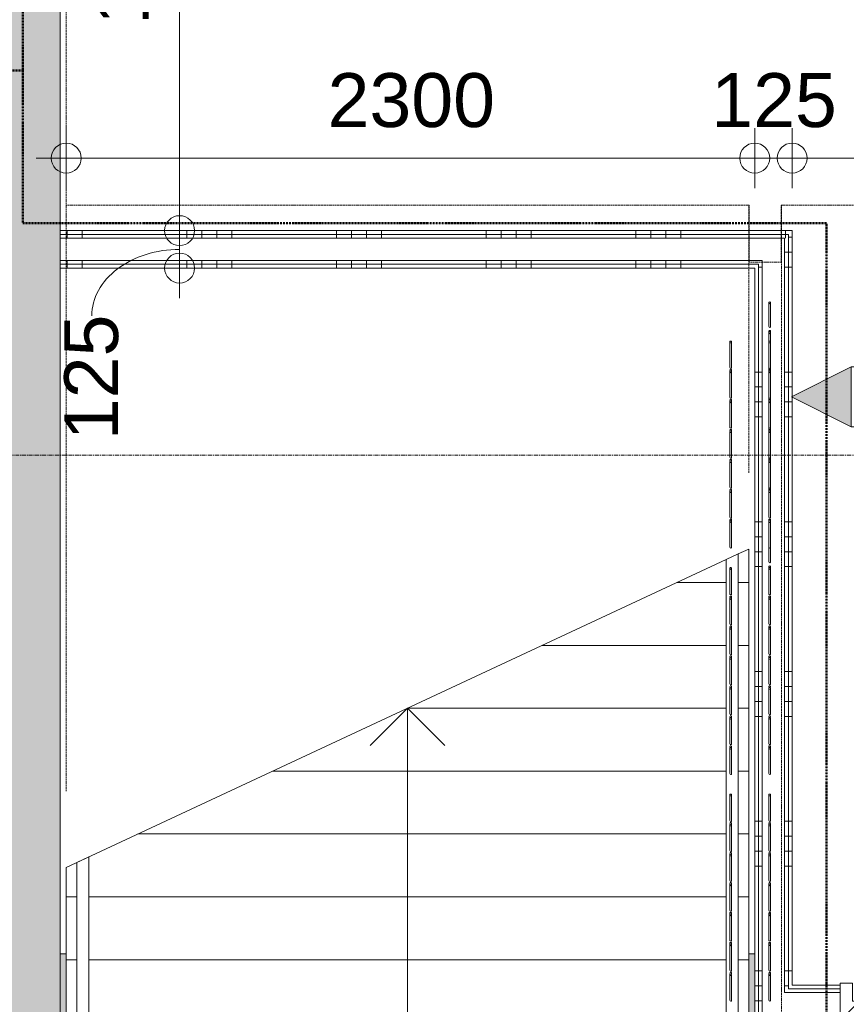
# Model space of a CAD drawing. Header units: millimetres. Extents: x 522 to 75900, y -25803 to 58941.
# Tile 95 of 134: x 35729 to 38491, y 38766 to 42055. Entities that reach past the tile are written whole.
import ezdxf

# ---------------------------------------------------------------- set-up
doc = ezdxf.new("R2010")
doc.units = ezdxf.units.MM
for name, pattern in [('BE_Brand', [10, 5, -2, 1, -2]), ('Dot', [4.7625, 0, -4.7625]), ('Grid Line', [22.225, 12.7, -3.175, 3.175, -3.175]), ('Overhead', [3.96875, 2.38125, -1.5875])]:
    doc.linetypes.add(name, pattern=pattern)
for name, color, linetype, lineweight in [('00_Algemeen', 7, 'Dot', 9), ('00_Algemeen-100', 7, 'Continuous', 9), ('22_Metselwerk', 7, 'Continuous', 9), ('30_Kozijnen-ramen-deuren', 7, 'Continuous', 9), ('32_Trappen en balustraden', 7, 'Continuous', 9), ('42_Dekvloeren en vloersystemen', 7, 'Continuous', 9), ('42_Dekvloeren en vloersystemen_HATCH', 7, 'Continuous', 9), ('Up Arrows', 7, 'Continuous', 9)]:
    doc.layers.add(name, color=color, linetype=linetype, lineweight=lineweight)
doc.styles.add('Arial', font='arial.ttf', dxfattribs={"height": 180})
doc.dimstyles.new('1_8mm_continuous_mm_zwart', dxfattribs={"dimscale": 304.8, "dimtxt": 183.646692, "dimasz": 0.328084, "dimexe": 0.328084, "dimexo": 0.0625, "dimgap": 0.164042, "dimtad": 1, "dimdec": 0, "dimzin": 0, "dimdsep": 46, "dimtxsty": 'Arial', "dimblk1": 'DOTBLANK', "dimblk2": 'DOTBLANK', "dimsah": 1, "dimcen": 0.09, "dimdle": 0.328084, "dimazin": 0, "dimtfac": 1, "dimtdec": 4, "dimtix": 1, "dimtmove": 0, "dimatfit": 3, "dimfxl": 0.328084, "dimfxlon": 1, "dimtvp": 1, "dimtolj": 1, "dimtzin": 0, "dimarcsym": 2})
doc.dimstyles.new('1_8mm_continuous_mm_zwart_2', dxfattribs={"dimscale": 304.8, "dimtxt": 183.646692, "dimasz": 0.328084, "dimexe": 0.328084, "dimexo": 0.0625, "dimgap": 0.164042, "dimtad": 1, "dimdec": 0, "dimzin": 0, "dimdsep": 46, "dimtxsty": 'Arial', "dimblk1": 'DOTBLANK', "dimblk2": 'DOTBLANK', "dimsah": 1, "dimcen": 0.09, "dimdle": 0.328084, "dimazin": 0, "dimtfac": 1, "dimtdec": 4, "dimtix": 1, "dimtmove": 1, "dimatfit": 3, "dimfxl": 0.328084, "dimfxlon": 1, "dimtvp": 1, "dimtolj": 1, "dimtzin": 0, "dimarcsym": 2})
pattern_1 = [(90, (37287.5, 41225), (-500, -2e-12), []), (90, (37337.5, 41225), (-500, -2e-12), []), (90, (37387.5, 41225), (-500, -2e-12), []), (90, (37437.5, 41225), (-500, -2e-12), [])]
pattern_2 = [(180, (38310, 40227.5), (8e-13, -500), []), (180, (38310, 40277.5), (8e-13, -500), []), (180, (38310, 40327.5), (8e-13, -500), []), (180, (38310, 40377.5), (8e-13, -500), [])]

# ---------------------------------------------------------------- blocks, each defined once
blk = doc.blocks.new('FRA_R12_AWT_CON_Betonwerk_R20_rvt-1-100 - Plattegrond - Begane grond')
at = {"layer": '22_Metselwerk', "true_color": 0xc0c0c0}
h = blk.add_hatch(color=9, dxfattribs=at)
h.paths.add_polyline_path([(35615, 33250), (35865, 33250), (35865, 36500), (35615, 36500), (35615, 34770)], flags=0)
h.paths.add_polyline_path([(35706.3, 37535), (35865, 37535), (35865, 43675), (35615, 43675), (35615, 37535)], flags=0)
at = {"layer": '42_Dekvloeren en vloersystemen_HATCH', "lineweight": 5, "true_color": 0xf5f5f5}
h = blk.add_hatch(color=7, dxfattribs=at)
h.paths.add_polyline_path([(40495, 36250), (40495, 36500), (40475, 36500), (40475, 36250)], flags=0)
h.paths.add_polyline_path([(36518.6, 38695), (38185, 38695), (38185, 38935), (38165, 38935), (38165, 38705), (35885, 38705), (35885, 38935), (35865, 38935), (35865, 38695), (36072.2, 38695)], flags=0)
h.paths.add_polyline_path([(40864.7, 38955), (41782.5, 38955), (41782.5, 39503), (41778.5, 39503), (41778.5, 39570), (41857.5, 39570), (41857.5, 39545), (41907.5, 39545), (41907.5, 39547), (41862.5, 39547), (41862.5, 40493), (41907.5, 40493), (41907.5, 40495), (41857.5, 40495), (41857.5, 40470), (41778.5, 40470), (41778.5, 40537), (41782.5, 40537), (41782.5, 41085), (40725, 41085), (40725, 38955), (40825, 38955)], flags=0)
h.paths.add_polyline_path([(34487.8, 41659.3), (34936.3, 41659.3), (34936.3, 41669.4), (34943.8, 41669.4), (34943.8, 41704.3), (34984.7, 41704.3), (34985.8, 41711.6), (35005, 41711.6), (35005, 41704.3), (35123.4, 41705.3), (35131, 41710.4), (35144.7, 41714.9), (35151.8, 41715.8), (35163.9, 41714.1), (35176.4, 41708.2), (35182.7, 41704.3), (35359.8, 41704.3), (35359.8, 41659.3), (35615, 41659.3), (35615, 41760), (31725, 41760), (31725, 41659.3), (31989.4, 41659.3), (31989.4, 41669.4), (31996.9, 41669.4), (31996.9, 41704.2), (32037.8, 41704.2), (32038.9, 41711.5), (32058.1, 41711.5), (32058.1, 41704.2), (32176.5, 41705.2), (32184.1, 41710.3), (32197.8, 41714.8), (32204.9, 41715.7), (32217, 41714), (32229.5, 41708.1), (32235.8, 41704.2), (32412.9, 41704.2), (32412.9, 41659.3), (32943.9, 41659.3), (32943.9, 41669.4), (32951.4, 41669.4), (32951.4, 41704.3), (32992.3, 41704.3), (32993.4, 41711.6), (33012.6, 41711.6), (33012.6, 41704.3), (33131, 41705.3), (33138.6, 41710.4), (33152.3, 41714.9), (33159.4, 41715.8), (33171.5, 41714.1), (33184, 41708.2), (33190.3, 41704.3), (33367.4, 41704.3), (33367.4, 41659.3), (33988.9, 41659.3), (33988.9, 41669.4), (33996.4, 41669.4), (33996.4, 41704.3), (34037.3, 41704.3), (34038.4, 41711.6), (34057.6, 41711.6), (34057.6, 41704.3), (34176.1, 41705.3), (34183.6, 41710.4), (34197.3, 41714.9), (34204.4, 41715.8), (34216.5, 41714.1), (34229, 41708.2), (34235.4, 41704.3), (34412.4, 41704.3), (34412.4, 41659.3)], flags=0)
h.paths.add_polyline_path([(32138.3, 42010), (33025, 42010), (33025, 42021.2), (31725, 42021.2), (31725, 42010)], flags=0)
at = {"layer": '22_Metselwerk', "lineweight": 13}
blk.add_line((35865, 37535), (35865, 43425), dxfattribs=at)
blk = doc.blocks.new('32_HB_b - 01_A_30_1910x2400_125mm-9753409-100 - Plattegrond - Begane grond')
at = {"layer": '00_Algemeen', "linetype": 'Continuous', "true_color": 0xc0c0c0}
h = blk.add_hatch(dxfattribs=at)
h.set_pattern_fill('FP_101', color=9, style=0, pattern_type=2)
h.set_pattern_definition([(45, (-39304.15, -38779), (-70.71068, 70.71068), [])])
h.paths.add_polyline_path([(1075.8, -81), (1075.8, 58), (1033.8, 58), (1033.8, -2), (1008.8, -2), (1008.8, -81)], flags=0)
h.paths.add_polyline_path([(-767.2, -81), (-767.2, -2), (-792.2, -2), (-792.2, 58), (-834.2, 58), (-834.2, -81)], flags=0)
at = {"layer": '00_Algemeen', "linetype": 'Continuous'}
for p, q in [((-280.7, 321.1), (-365.6, 405.9)), ((-365.6, 321.1), (-280.7, 405.9)), ((607.3, 321.1), (522.4, 405.9)), ((522.4, 321.1), (607.3, 405.9)), ((-323.2, 243.5), (-365.6, 285.9)), ((-323.2, 243.5), (-280.7, 285.9)), ((564.8, 243.5), (522.4, 285.9)), ((564.8, 243.5), (607.3, 285.9)), ((-365.6, 201.1), (-323.2, 243.5)), ((-280.7, 201.1), (-323.2, 243.5)), ((-323.2, 243.5), (-323.2, -266.5)), ((522.4, 201.1), (564.8, 243.5)), ((607.3, 201.1), (564.8, 243.5)), ((564.8, 243.5), (564.8, -266.5)), ((-280.7, 115.8), (-323.2, 158.2)), ((607.3, 115.8), (564.8, 158.2)), ((-323.2, 73.4), (-280.7, 115.8)), ((564.8, 73.4), (607.3, 115.8)), ((-365.6, 30.9), (-323.2, 73.4)), ((522.4, 30.9), (564.8, 73.4)), ((-323.2, -11.5), (-365.6, 30.9)), ((564.8, -11.5), (522.4, 30.9)), ((-280.7, -53.9), (-323.2, -11.5)), ((607.3, -53.9), (564.8, -11.5)), ((-323.2, -96.4), (-280.7, -53.9)), ((564.8, -96.4), (607.3, -53.9)), ((-365.6, -138.8), (-323.2, -96.4)), ((522.4, -138.8), (564.8, -96.4)), ((-323.2, -181.2), (-365.6, -138.8)), ((564.8, -181.2), (522.4, -138.8))]:
    blk.add_line(p, q, dxfattribs=at)
at = {"layer": '30_Kozijnen-ramen-deuren'}
for p, q in [((-834.2, 58), (-834.2, -81)), ((-792.2, 58), (-834.2, 58)), ((-792.2, -2), (-792.2, 58)), ((1075.8, 58), (1033.8, 58)), ((1033.8, 58), (1033.8, -2)), ((1075.8, -81), (1075.8, 58)), ((-767.2, -2), (-792.2, -2)), ((-767.2, -81), (-767.2, -2)), ((1033.8, -2), (1008.8, -2)), ((1008.8, -2), (1008.8, -81)), ((-834.2, -81), (-767.2, -81)), ((1008.8, -81), (1075.8, -81))]:
    blk.add_line(p, q, dxfattribs=at)
blk = doc.blocks.new('Handrail Type - Handrail_Internal_-V29-100 - Plattegrond - Begane grond')
at = {"layer": '32_Trappen en balustraden'}
for p, q in [((35960, 39258.4), (35920, 39239.7)), ((35920, 38705), (35920, 39239.7)), ((35960, 38705), (35960, 39258.4)), ((35920, 38705), (35960, 38705))]:
    blk.add_line(p, q, dxfattribs=at)
blk = doc.blocks.new('34_RAI_balustrade_stair_B-2 - 34_RAI_balustrade_stair B-10266427-100 - Plattegrond - Begane grond')
at = {"layer": '30_Kozijnen-ramen-deuren'}
for p, q in [((219.9, 133), (134.7, 133)), ((319.9, 133), (234.7, 133)), ((419.9, 133), (334.7, 133)), ((519.9, 133), (434.7, 133)), ((619.9, 133), (534.7, 133)), ((719.9, 133), (634.7, 133)), ((819.9, 133), (734.7, 133)), ((976.6, 133), (891.4, 133)), ((1076.6, 133), (991.4, 133)), ((1176.6, 133), (1091.4, 133)), ((1276.6, 133), (1191.4, 133)), ((1376.6, 133), (1291.4, 133)), ((1476.6, 133), (1391.4, 133)), ((1576.6, 133), (1491.4, 133)), ((1733.3, 133), (1648, 133)), ((1833.3, 133), (1748, 133)), ((1933.3, 133), (1848, 133)), ((2033.3, 133), (1948, 133)), ((2133.3, 133), (2048, 133)), ((2233.3, 133), (2148, 133)), ((2333.3, 133), (2248, 133)), ((134.7, 127), (219.9, 127)), ((234.7, 127), (319.9, 127)), ((334.7, 127), (419.9, 127)), ((434.7, 127), (519.9, 127)), ((534.7, 127), (619.9, 127)), ((634.7, 127), (719.9, 127)), ((734.7, 127), (819.9, 127)), ((891.4, 127), (976.6, 127)), ((991.4, 127), (1076.6, 127)), ((1091.4, 127), (1176.6, 127)), ((1191.4, 127), (1276.6, 127)), ((1291.4, 127), (1376.6, 127)), ((1391.4, 127), (1476.6, 127)), ((1491.4, 127), (1576.6, 127)), ((1648, 127), (1733.3, 127)), ((1748, 127), (1833.3, 127)), ((1848, 127), (1933.3, 127)), ((1948, 127), (2033.3, 127)), ((2048, 127), (2133.3, 127)), ((2148, 127), (2233.3, 127)), ((2248, 127), (2333.3, 127)), ((220, 3), (134.7, 3)), ((320, 3), (234.7, 3)), ((420, 3), (334.7, 3)), ((520, 3), (434.7, 3)), ((620, 3), (534.7, 3)), ((720, 3), (634.7, 3)), ((820, 3), (734.7, 3)), ((976.6, 3), (891.4, 3)), ((1076.6, 3), (991.4, 3)), ((1176.6, 3), (1091.4, 3)), ((1276.6, 3), (1191.4, 3)), ((1376.6, 3), (1291.4, 3)), ((1476.6, 3), (1391.4, 3)), ((1576.6, 3), (1491.4, 3)), ((1648, 3), (1598.6, 3)), ((1733.3, 3), (1648, 3)), ((1833.3, 3), (1748, 3)), ((1848, 3), (1833.3, 3)), ((1933.3, 3), (1848, 3)), ((1948, 3), (1933.3, 3)), ((2033.3, 3), (1948, 3)), ((2048, 3), (2033.3, 3)), ((2133.3, 3), (2048, 3)), ((2148, 3), (2133.3, 3)), ((2233.3, 3), (2148, 3)), ((2248, 3), (2233.3, 3)), ((2333.3, 3), (2248, 3)), ((2363.9, 3), (2333.3, 3)), ((2463.4, 3), (2385, 3)), ((2463.9, 3), (2385.3, 3)), ((134.7, -3), (220, -3)), ((234.7, -3), (320, -3)), ((334.7, -3), (420, -3)), ((434.7, -3), (520, -3)), ((534.7, -3), (620, -3)), ((634.7, -3), (720, -3)), ((734.7, -3), (820, -3)), ((891.4, -3), (976.6, -3)), ((991.4, -3), (1076.6, -3)), ((1091.4, -3), (1176.6, -3)), ((1191.4, -3), (1276.6, -3)), ((1291.4, -3), (1376.6, -3)), ((1391.4, -3), (1476.6, -3)), ((1491.4, -3), (1576.6, -3)), ((1598.6, -3), (1648, -3)), ((1648, -3), (1733.3, -3)), ((1748, -3), (1833.3, -3)), ((1833.3, -3), (1848, -3)), ((1848, -3), (1933.3, -3)), ((1933.3, -3), (1948, -3)), ((1948, -3), (2033.3, -3)), ((2033.3, -3), (2048, -3)), ((2048, -3), (2133.3, -3)), ((2133.3, -3), (2148, -3)), ((2148, -3), (2233.3, -3)), ((2233.3, -3), (2248, -3)), ((2248, -3), (2333.3, -3)), ((2333.3, -3), (2363.9, -3)), ((2385, -3), (2463.4, -3)), ((2385.3, -3), (2463.9, -3))]:
    blk.add_line(p, q, dxfattribs=at)
for centre, start, end in [((224.9, 130), 360, 180), ((224.9, 130), 45, 135), ((324.9, 130), 360, 180), ((324.9, 130), 360, 135), ((424.9, 130), 360, 180), ((424.9, 130), 360, 135), ((524.9, 130), 360, 180), ((524.9, 130), 360, 135), ((624.9, 130), 360, 180), ((724.9, 130), 360, 180), ((981.6, 130), 360, 180), ((1081.6, 130), 360, 180), ((1181.6, 130), 360, 180), ((1281.6, 130), 360, 180), ((1281.6, 130), 105, 150), ((1281.6, 130), 30, 75), ((1381.6, 130), 360, 180), ((1381.6, 130), 105, 150), ((1381.6, 130), 30, 75), ((1481.6, 130), 360, 180), ((1481.6, 130), 105, 150), ((1481.6, 130), 30, 75), ((1738.3, 130), 360, 180), ((1738.3, 130), 105, 150), ((1738.3, 130), 30, 75), ((1838.3, 130), 360, 180), ((1838.3, 130), 105, 150), ((1838.3, 130), 30, 75), ((1938.3, 130), 360, 180), ((1938.3, 130), 105, 150), ((1938.3, 130), 30, 75), ((2038.3, 130), 360, 180), ((2038.3, 130), 105, 150), ((2038.3, 130), 30, 75), ((2138.3, 130), 360, 180), ((2138.3, 130), 105, 150), ((2138.3, 130), 30, 75), ((2238.3, 130), 360, 180), ((2238.3, 130), 105, 150), ((2238.3, 130), 30, 75), ((224.9, 130), 180, 360), ((224.9, 130), 255, 285), ((224.9, 130), 315, 0), ((224.9, 130), 360, 15), ((324.9, 130), 180, 360), ((324.9, 130), 150, 165), ((324.9, 130), 195, 210), ((324.9, 130), 225, 0), ((424.9, 130), 180, 360), ((424.9, 130), 225, 0), ((524.9, 130), 180, 360), ((524.9, 130), 150, 165), ((524.9, 130), 195, 210), ((524.9, 130), 225, 0), ((624.9, 130), 180, 360), ((624.9, 130), 210, 285), ((624.9, 130), 360, 30), ((624.9, 130), 330, 0), ((724.9, 130), 180, 360), ((724.9, 130), 210, 285), ((724.9, 130), 360, 30), ((724.9, 130), 330, 0), ((981.6, 130), 180, 360), ((981.6, 130), 210, 285), ((981.6, 130), 360, 30), ((981.6, 130), 330, 0), ((1081.6, 130), 180, 360), ((1081.6, 130), 210, 285), ((1081.6, 130), 360, 30), ((1081.6, 130), 330, 0), ((1181.6, 130), 180, 360), ((1181.6, 130), 210, 285), ((1181.6, 130), 360, 30), ((1181.6, 130), 330, 0), ((1281.6, 130), 180, 360), ((1281.6, 130), 210, 255), ((1281.6, 130), 285, 330), ((1281.6, 130), 360, 15), ((1281.6, 130), 345, 0), ((1381.6, 130), 180, 360), ((1381.6, 130), 210, 255), ((1381.6, 130), 285, 330), ((1381.6, 130), 360, 15), ((1381.6, 130), 345, 0), ((1481.6, 130), 180, 360), ((1481.6, 130), 210, 255), ((1481.6, 130), 285, 330), ((1481.6, 130), 360, 15), ((1481.6, 130), 345, 0), ((1738.3, 130), 180, 360), ((1738.3, 130), 210, 255), ((1738.3, 130), 285, 330), ((1738.3, 130), 360, 15), ((1738.3, 130), 345, 0), ((1838.3, 130), 180, 360), ((1838.3, 130), 210, 255), ((1838.3, 130), 285, 330), ((1838.3, 130), 360, 15), ((1838.3, 130), 345, 0), ((1938.3, 130), 180, 360), ((1938.3, 130), 210, 255), ((1938.3, 130), 285, 330), ((1938.3, 130), 360, 15), ((1938.3, 130), 345, 0), ((2038.3, 130), 180, 360), ((2038.3, 130), 210, 255), ((2038.3, 130), 285, 330), ((2038.3, 130), 360, 15), ((2038.3, 130), 345, 0), ((2138.3, 130), 180, 360), ((2138.3, 130), 210, 255), ((2138.3, 130), 285, 330), ((2138.3, 130), 360, 15), ((2138.3, 130), 345, 0), ((2238.3, 130), 180, 360), ((2238.3, 130), 210, 255), ((2238.3, 130), 285, 330), ((2238.3, 130), 360, 15), ((2238.3, 130), 345, 0), ((225, 0), 0, 180), ((225, 0), 180, 360), ((225, 0), 60, 120), ((225, 0), 60, 120), ((225, 0), 0, 45), ((225, 0), 0, 45), ((225, 0), 345, 360), ((225, 0), 345, 360), ((325, 0), 0, 150), ((325, 0), 45, 150), ((325, 0), 45, 135), ((325, 0), 225, 360), ((325, 0), 0, 30), ((325, 0), 0, 30), ((325, 0), 330, 360), ((325, 0), 330, 360), ((425, 0), 0, 150), ((425, 0), 45, 150), ((425, 0), 45, 135), ((425, 0), 225, 360), ((425, 0), 0, 30), ((425, 0), 0, 30), ((425, 0), 330, 360), ((425, 0), 330, 360), ((525, 0), 210, 360), ((525, 0), 45, 135), ((525, 0), 0, 135), ((525, 0), 45, 135), ((525, 0), 0, 30), ((525, 0), 0, 30), ((525, 0), 330, 360), ((525, 0), 330, 360), ((625, 0), 0, 135), ((625, 0), 225, 360), ((725, 0), 0, 135), ((725, 0), 225, 360), ((981.6, 0), 0, 135), ((981.6, 0), 225, 360), ((1081.6, 0), 0, 135), ((1081.6, 0), 225, 360), ((1181.6, 0), 0, 135), ((1181.6, 0), 225, 360), ((1182.2, 0), 0, 75), ((1182.2, 0), 285, 360), ((1281.6, 0), 210, 360), ((1281.6, 0), 0, 135), ((1281.6, 0), 105, 135), ((1282.2, 0), 0, 90), ((1282.2, 0), 270, 360), ((1281.6, 0), 30, 75), ((1281.6, 0), 0, 15), ((1281.6, 0), 345, 360), ((1381.6, 0), 0, 165), ((1381.6, 0), 195, 360), ((1381.6, 0), 105, 135), ((1382.2, 0), 0, 90), ((1382.2, 0), 270, 360), ((1381.6, 0), 30, 75), ((1381.6, 0), 0, 15), ((1381.6, 0), 345, 360), ((1481.6, 0), 0, 165), ((1481.6, 0), 195, 360), ((1481.6, 0), 105, 135), ((1482.2, 0), 0, 90), ((1482.2, 0), 270, 360), ((1481.6, 0), 30, 75), ((1481.6, 0), 0, 15), ((1481.6, 0), 345, 360), ((1582.2, 0), 0, 150), ((1582.2, 0), 225, 360), ((1738.3, 0), 0, 135), ((1738.3, 0), 105, 135), ((1738.3, 0), 225, 360), ((1738.3, 0), 30, 75), ((1738.3, 0), 0, 15), ((1738.3, 0), 345, 360), ((1838.3, 0), 210, 360), ((1838.3, 0), 0, 135), ((1838.3, 0), 105, 135), ((1838.3, 0), 30, 75), ((1838.3, 0), 0, 15), ((1838.3, 0), 345, 360), ((1938.3, 0), 0, 165), ((1938.3, 0), 195, 360), ((1938.3, 0), 105, 135), ((1938.3, 0), 30, 75), ((1938.3, 0), 0, 15), ((1938.3, 0), 345, 360), ((2038.3, 0), 0, 165), ((2038.3, 0), 195, 360), ((2038.3, 0), 105, 135), ((2038.3, 0), 30, 75), ((2038.3, 0), 0, 15), ((2038.3, 0), 345, 360), ((2138.3, 0), 0, 165), ((2138.3, 0), 195, 360), ((2138.3, 0), 105, 135), ((2138.3, 0), 30, 75), ((2138.3, 0), 0, 15), ((2138.3, 0), 345, 360), ((2238.3, 0), 0, 165), ((2238.3, 0), 195, 360), ((2238.3, 0), 105, 135), ((2238.3, 0), 30, 75), ((2238.3, 0), 0, 15), ((2238.3, 0), 345, 360), ((2368.4, 0), 0, 150), ((2368.9, 0), 0, 150), ((2368.4, 0), 225, 360), ((2368.9, 0), 225, 360), ((225, 0), 210, 255), ((225, 0), 225, 255), ((225, 0), 285, 330), ((225, 0), 285, 330), ((325, 0), 225, 315), ((325, 0), 225, 315), ((425, 0), 225, 315), ((425, 0), 225, 315), ((525, 0), 225, 315), ((525, 0), 225, 315), ((1281.6, 0), 210, 255), ((1281.6, 0), 285, 330), ((1381.6, 0), 210, 255), ((1381.6, 0), 285, 330), ((1481.6, 0), 225, 255), ((1481.6, 0), 285, 330), ((1582.2, 0), 195, 210), ((1738.3, 0), 225, 255), ((1738.3, 0), 285, 330), ((1838.3, 0), 210, 255), ((1838.3, 0), 285, 330), ((1938.3, 0), 225, 255), ((1938.3, 0), 285, 330), ((2038.3, 0), 210, 255), ((2038.3, 0), 285, 330), ((2138.3, 0), 210, 255), ((2138.3, 0), 285, 330), ((2238.3, 0), 210, 255), ((2238.3, 0), 285, 330), ((2368.4, 0), 195, 210), ((2368.9, 0), 195, 210)]:
    blk.add_arc(centre, 3, start, end, dxfattribs=at)
for centre, ratio, start_param, end_param in [((134.7, 130), 0.99837, 0, 1.570796), ((219.9, 130), 0.99837, 5.497787, 7.853982), ((219.9, 130), 0.99837, 5.497787, 6.283185), ((234.7, 130), 0.99837, 0, 1.570796), ((319.9, 130), 0.99837, 5.235988, 7.853982), ((319.9, 130), 0.99837, 5.759587, 6.283185), ((319.9, 130), 0.99837, 5.235988, 5.497787), ((334.7, 130), 0.99837, 0, 1.570796), ((419.9, 130), 0.99837, 5.235988, 7.853982), ((419.9, 130), 0.99837, 6.021386, 6.283185), ((434.7, 130), 0.99837, 0, 1.570796), ((519.9, 130), 0.99837, 5.235988, 7.853982), ((519.9, 130), 0.99837, 5.759587, 6.283185), ((519.9, 130), 0.99837, 5.235988, 5.497787), ((534.7, 130), 0.99837, 0, 1.570796), ((619.9, 130), 0.99837, 5.235988, 7.853982), ((619.9, 130), 0.99837, 5.759587, 6.283185), ((619.9, 130), 0.99837, 5.235988, 5.497787), ((634.7, 130), 0.99837, 0, 1.570796), ((719.9, 130), 0.99837, 5.235988, 7.853982), ((719.9, 130), 0.99837, 5.759587, 6.283185), ((719.9, 130), 0.99837, 5.235988, 5.497787), ((734.7, 130), 0.99837, 0, 1.570796), ((819.9, 130), 0.99837, 4.712389, 7.853982), ((819.9, 130), 0.99837, 5.759587, 6.283185), ((819.9, 130), 0.99837, 4.712389, 5.497787), ((891.4, 130), 0.99837, 0, 1.570796), ((976.6, 130), 0.99837, 5.235988, 7.853982), ((976.6, 130), 0.99837, 5.759587, 6.283185), ((976.6, 130), 0.99837, 5.235988, 5.497787), ((991.4, 130), 0.99837, 0, 1.570796), ((1076.6, 130), 0.99837, 5.235988, 7.853982), ((1076.6, 130), 0.99837, 5.759587, 6.283185), ((1076.6, 130), 0.99837, 5.235988, 5.497787), ((1091.4, 130), 0.99837, 0, 1.570796), ((1176.6, 130), 0.99837, 5.235988, 7.853982), ((1176.6, 130), 0.99837, 5.759587, 6.283185), ((1176.6, 130), 0.99837, 5.235988, 5.497787), ((1191.4, 130), 0.99837, 0, 1.570796), ((1276.6, 130), 0.99837, 5.235988, 7.853982), ((1276.6, 130), 0.99837, 6.021386, 6.283185), ((1291.4, 130), 0.99837, 0, 1.570796), ((1376.6, 130), 0.99837, 5.235988, 7.853982), ((1376.6, 130), 0.99837, 5.235988, 6.021386), ((1391.4, 130), 0.99837, 0, 1.570796), ((1476.6, 130), 0.99837, 5.235988, 7.853982), ((1476.6, 130), 0.99837, 6.021386, 6.283185), ((1491.4, 130), 0.99837, 0, 1.570796), ((1576.6, 130), 0.99837, 4.712389, 7.853982), ((1576.6, 130), 0.99837, 6.021386, 6.283185), ((1648, 130), 0.99837, 0, 1.570796), ((1733.3, 130), 0.99837, 5.235988, 7.853982), ((1733.3, 130), 0.99837, 6.021386, 6.283185), ((1748, 130), 0.99837, 0, 1.570796), ((1833.3, 130), 0.99837, 5.235988, 7.853982), ((1833.3, 130), 0.99837, 5.235988, 6.283185), ((1848, 130), 0.99837, 0, 1.570796), ((1933.3, 130), 0.99837, 5.235988, 7.853982), ((1933.3, 130), 0.99837, 6.021386, 6.283185), ((1948, 130), 0.99837, 0, 1.570796), ((2033.3, 130), 0.99837, 5.235988, 7.853982), ((2033.3, 130), 0.99837, 6.021386, 6.283185), ((2048, 130), 0.99837, 0, 1.570796), ((2133.3, 130), 0.99837, 5.235988, 7.853982), ((2133.3, 130), 0.99837, 5.235988, 6.283185), ((2148, 130), 0.99837, 0, 1.570796), ((2233.3, 130), 0.99837, 5.235988, 7.853982), ((2233.3, 130), 0.99837, 6.021386, 6.283185), ((2248, 130), 0.99837, 0, 1.570796), ((2333.3, 130), 0.99837, 4.712389, 7.853982), ((2333.3, 130), 0.99837, 5.235988, 6.021386), ((134.7, 130), 0.99837, 1.570796, 3.141593), ((219.9, 130), 0.99837, 1.570796, 4.18879), ((219.9, 130), 0.99837, 3.141593, 3.403392), ((234.7, 130), 0.99837, 1.570796, 3.141593), ((319.9, 130), 0.99837, 1.570796, 4.18879), ((319.9, 130), 0.99837, 3.141593, 3.665191), ((319.9, 130), 0.99837, 3.926991, 4.18879), ((334.7, 130), 0.99837, 1.570796, 3.141593), ((419.9, 130), 0.99837, 1.570796, 4.18879), ((419.9, 130), 0.99837, 3.403392, 4.18879), ((434.7, 130), 0.99837, 1.570796, 3.141593), ((519.9, 130), 0.99837, 1.570796, 4.18879), ((519.9, 130), 0.99837, 3.141593, 3.665191), ((519.9, 130), 0.99837, 3.926991, 4.18879), ((534.7, 130), 0.99837, 1.570796, 3.141593), ((619.9, 130), 0.99837, 1.570796, 4.45059), ((619.9, 130), 0.99837, 4.18879, 4.45059), ((634.7, 130), 0.99837, 1.570796, 3.141593), ((719.9, 130), 0.99837, 1.570796, 4.45059), ((719.9, 130), 0.99837, 4.18879, 4.45059), ((734.7, 130), 0.99837, 1.570796, 3.141593), ((819.9, 130), 0.99837, 1.570796, 4.712389), ((819.9, 130), 0.99837, 4.18879, 4.712389), ((891.4, 130), 0.99837, 1.570796, 3.141593), ((976.6, 130), 0.99837, 1.570796, 4.45059), ((976.6, 130), 0.99837, 4.18879, 4.45059), ((991.4, 130), 0.99837, 1.570796, 3.141593), ((1076.6, 130), 0.99837, 1.570796, 4.45059), ((1076.6, 130), 0.99837, 4.18879, 4.45059), ((1091.4, 130), 0.99837, 1.570796, 3.141593), ((1176.6, 130), 0.99837, 1.570796, 4.45059), ((1176.6, 130), 0.99837, 4.18879, 4.45059), ((1191.4, 130), 0.99837, 1.570796, 3.141593), ((1276.6, 130), 0.99837, 1.570796, 4.18879), ((1276.6, 130), 0.99837, 3.141593, 3.403392), ((1291.4, 130), 0.99837, 1.570796, 3.141593), ((1376.6, 130), 0.99837, 1.570796, 4.18879), ((1376.6, 130), 0.99837, 3.403392, 4.18879), ((1391.4, 130), 0.99837, 1.570796, 3.141593), ((1476.6, 130), 0.99837, 1.570796, 4.18879), ((1476.6, 130), 0.99837, 3.141593, 3.403392), ((1491.4, 130), 0.99837, 1.570796, 3.141593), ((1576.6, 130), 0.99837, 1.570796, 4.712389), ((1576.6, 130), 0.99837, 3.141593, 3.403392), ((1576.6, 130), 0.99837, 4.712389, 5.235988), ((1576.6, 130), 0.99837, 4.18879, 4.712389), ((1648, 130), 0.99837, 1.570796, 3.141593), ((1733.3, 130), 0.99837, 1.570796, 4.18879), ((1733.3, 130), 0.99837, 3.141593, 3.403392), ((1748, 130), 0.99837, 1.570796, 3.141593), ((1833.3, 130), 0.99837, 1.570796, 4.18879), ((1833.3, 130), 0.99837, 3.141593, 4.18879), ((1848, 130), 0.99837, 1.570796, 3.141593), ((1933.3, 130), 0.99837, 1.570796, 4.18879), ((1933.3, 130), 0.99837, 3.141593, 3.403392), ((1948, 130), 0.99837, 1.570796, 3.141593), ((2033.3, 130), 0.99837, 1.570796, 4.18879), ((2033.3, 130), 0.99837, 3.141593, 3.403392), ((2048, 130), 0.99837, 1.570796, 3.141593), ((2133.3, 130), 0.99837, 1.570796, 4.18879), ((2133.3, 130), 0.99837, 3.141593, 4.18879), ((2148, 130), 0.99837, 1.570796, 3.141593), ((2233.3, 130), 0.99837, 1.570796, 4.18879), ((2233.3, 130), 0.99837, 3.141593, 3.403392), ((2248, 130), 0.99837, 1.570796, 3.141593), ((2333.3, 130), 0.99837, 1.570796, 4.712389), ((2333.3, 130), 0.99837, 3.403392, 4.18879), ((2333.3, 130), 0.99837, 4.712389, 4.974188), ((2333.3, 130), 0.99837, 4.45059, 4.712389), ((134.7, 0), 0.997965, 0, 1.570796), ((220, 0), 0.997965, 5.235988, 7.853982), ((220, 0), 0.997965, 1.570796, 4.18879), ((220, 0), 0.997965, 5.497787, 6.283185), ((234.7, 0), 0.997965, 0, 1.570796), ((320, 0), 0.997965, 4.712389, 7.853982), ((320, 0), 0.997965, 1.570796, 4.712389), ((320, 0), 0.997965, 5.497787, 6.283185), ((320, 0), 0.997965, 5.497787, 6.283185), ((334.7, 0), 0.997965, 0, 1.570796), ((420, 0), 0.997965, 4.712389, 7.853982), ((420, 0), 0.997965, 1.570796, 4.712389), ((420, 0), 0.997965, 5.497787, 6.283185), ((420, 0), 0.997965, 5.497787, 6.283185), ((434.7, 0), 0.997965, 0, 1.570796), ((520, 0), 0.997965, 4.712389, 7.853982), ((520, 0), 0.997965, 1.570796, 4.712389), ((520, 0), 0.997965, 5.497787, 6.283185), ((520, 0), 0.997965, 5.497787, 6.283185), ((534.7, 0), 0.997965, 0, 1.570796), ((620, 0), 0.997965, 4.712389, 7.853982), ((620, 0), 0.997965, 1.570796, 4.712389), ((634.7, 0), 0.997965, 0, 1.570796), ((720, 0), 0.997965, 4.712389, 7.853982), ((720, 0), 0.997965, 1.570796, 4.712389), ((734.7, 0), 0.997965, 0, 1.570796), ((820, 0), 0.997965, 4.712389, 7.853982), ((820, 0), 0.997965, 1.570796, 4.712389), ((891.4, 0), 0.997965, 0, 1.570796), ((976.6, 0), 0.997965, 4.712389, 7.853982), ((976.6, 0), 0.997965, 1.570796, 4.712389), ((991.4, 0), 0.997965, 0, 1.570796), ((1076.6, 0), 0.997965, 4.712389, 7.853982), ((1076.6, 0), 0.997965, 1.570796, 4.712389), ((1091.4, 0), 0.997965, 0, 1.570796), ((1176.6, 0), 0.997965, 4.712389, 7.853982), ((1176.6, 0), 0.997965, 1.570796, 4.712389), ((1177.2, 0), 0.997965, 5.497787, 6.021386), ((1191.4, 0), 0.997965, 0, 1.570796), ((1276.6, 0), 0.997965, 4.712389, 7.853982), ((1276.6, 0), 0.997965, 1.570796, 4.712389), ((1277.2, 0), 0.997965, 5.497787, 6.021386), ((1291.4, 0), 0.997965, 0, 1.570796), ((1376.6, 0), 0.997965, 4.712389, 7.853982), ((1376.6, 0), 0.997965, 1.570796, 4.712389), ((1376.6, 0), 0.997965, 6.021386, 6.283185), ((1377.2, 0), 0.997965, 5.497787, 5.759587), ((1376.6, 0), 0.997965, 5.235988, 5.497787), ((1391.4, 0), 0.997965, 0, 1.570796), ((1476.6, 0), 0.997965, 4.712389, 7.853982), ((1476.6, 0), 0.997965, 1.570796, 4.712389), ((1477.2, 0), 0.997965, 6.021386, 6.544985), ((1476.6, 0), 0.997965, 6.021386, 6.283185), ((1476.6, 0), 0.997965, 5.235988, 5.497787), ((1491.4, 0), 0.997965, 0, 1.570796), ((1576.6, 0), 0.997965, 4.712389, 7.853982), ((1576.6, 0), 0.997965, 1.570796, 4.712389), ((1577.2, 0), 0.997965, 6.021386, 6.544985), ((1576.6, 0), 0.997965, 6.021386, 6.283185), ((1576.6, 0), 0.997965, 4.712389, 5.497787), ((1577.2, 0), 0.997965, 4.712389, 5.497787), ((1598.6, 0), 0.997965, 0, 1.570796), ((1648, 0), 0.997965, 0, 1.570796), ((1733.3, 0), 0.997965, 4.712389, 7.853982), ((1733.3, 0), 0.997965, 1.570796, 4.712389), ((1733.3, 0), 0.997965, 6.021386, 6.283185), ((1748, 0), 0.997965, 0, 1.570796), ((1833.3, 0), 0.997965, 4.712389, 7.853982), ((1833.3, 0), 0.997965, 1.570796, 4.712389), ((1848, 0), 0.997965, 0, 1.570796), ((1933.3, 0), 0.997965, 4.712389, 7.853982), ((1933.3, 0), 0.997965, 1.570796, 4.712389), ((1933.3, 0), 0.997965, 6.021386, 6.283185), ((1933.3, 0), 0.997965, 5.235988, 5.497787), ((1948, 0), 0.997965, 0, 1.570796), ((2033.3, 0), 0.997965, 4.712389, 7.853982), ((2033.3, 0), 0.997965, 1.570796, 4.712389), ((2033.3, 0), 0.997965, 6.021386, 6.283185), ((2033.3, 0), 0.997965, 5.235988, 5.497787), ((2048, 0), 0.997965, 0, 1.570796), ((2133.3, 0), 0.997965, 4.712389, 7.853982), ((2133.3, 0), 0.997965, 1.570796, 4.712389), ((2133.3, 0), 0.997965, 6.021386, 6.283185), ((2133.3, 0), 0.997965, 5.235988, 5.497787), ((2148, 0), 0.997965, 0, 1.570796), ((2233.3, 0), 0.997965, 4.712389, 7.853982), ((2233.3, 0), 0.997965, 1.570796, 4.712389), ((2233.3, 0), 0.997965, 6.021386, 6.283185), ((2233.3, 0), 0.997965, 5.235988, 5.497787), ((2248, 0), 0.997965, 0, 1.570796), ((2333.3, 0), 0.997965, 4.712389, 7.853982), ((2333.3, 0), 0.997965, 1.570796, 4.712389), ((2333.3, 0), 0.997965, 4.712389, 5.235988), ((2363.9, 0), 0.997965, 4.712389, 7.853982), ((2363.9, 0), 0.997965, 1.570796, 4.712389), ((2385, 0), 0.997965, 0, 1.570796), ((2463.4, 0), 0.997965, 0, 1.570796), ((2463.4, 0), 0.997965, 1.570796, 3.141593), ((2463.9, 0), 0.997965, 4.712389, 7.853982), ((2463.9, 0), 0.997965, 1.570796, 4.712389), ((2463.4, 0), 0.997965, 4.712389, 6.021386), ((134.7, 0), 0.997965, 1.570796, 3.141593), ((220, 0), 0.997965, 3.141593, 3.926991), ((234.7, 0), 0.997965, 1.570796, 3.141593), ((320, 0), 0.997965, 3.141593, 3.665191), ((320, 0), 0.997965, 3.141593, 3.665191), ((334.7, 0), 0.997965, 1.570796, 3.141593), ((420, 0), 0.997965, 3.141593, 3.665191), ((420, 0), 0.997965, 3.141593, 3.665191), ((434.7, 0), 0.997965, 1.570796, 3.141593), ((520, 0), 0.997965, 3.141593, 3.403392), ((520, 0), 0.997965, 3.141593, 3.403392), ((534.7, 0), 0.997965, 1.570796, 3.141593), ((634.7, 0), 0.997965, 1.570796, 3.141593), ((734.7, 0), 0.997965, 1.570796, 3.141593), ((891.4, 0), 0.997965, 1.570796, 3.141593), ((991.4, 0), 0.997965, 1.570796, 3.141593), ((1091.4, 0), 0.997965, 1.570796, 3.141593), ((1177.2, 0), 0.997965, 3.403392, 3.926991), ((1191.4, 0), 0.997965, 1.570796, 3.141593), ((1277.2, 0), 0.997965, 2.617994, 3.926991), ((1276.6, 0), 0.997965, 3.141593, 3.403392), ((1291.4, 0), 0.997965, 1.570796, 3.141593), ((1377.2, 0), 0.997965, 2.879793, 3.926991), ((1376.6, 0), 0.997965, 3.141593, 3.403392), ((1376.6, 0), 0.997965, 3.926991, 4.18879), ((1391.4, 0), 0.997965, 1.570796, 3.141593), ((1477.2, 0), 0.997965, 2.879793, 3.926991), ((1476.6, 0), 0.997965, 3.141593, 3.403392), ((1476.6, 0), 0.997965, 3.926991, 4.18879), ((1491.4, 0), 0.997965, 1.570796, 3.141593), ((1577.2, 0), 0.997965, 2.879793, 4.712389), ((1576.6, 0), 0.997965, 3.141593, 3.403392), ((1576.6, 0), 0.997965, 3.926991, 4.712389), ((1598.6, 0), 0.997965, 1.570796, 3.141593), ((1648, 0), 0.997965, 1.570796, 3.141593), ((1733.3, 0), 0.997965, 3.141593, 3.403392), ((1748, 0), 0.997965, 1.570796, 3.141593), ((1833.3, 0), 0.997965, 3.141593, 3.403392), ((1848, 0), 0.997965, 1.570796, 3.141593), ((1933.3, 0), 0.997965, 3.141593, 3.403392), ((1933.3, 0), 0.997965, 3.926991, 4.18879), ((1948, 0), 0.997965, 1.570796, 3.141593), ((2033.3, 0), 0.997965, 3.141593, 3.403392), ((2033.3, 0), 0.997965, 3.926991, 4.18879), ((2048, 0), 0.997965, 1.570796, 3.141593), ((2133.3, 0), 0.997965, 3.141593, 3.403392), ((2133.3, 0), 0.997965, 3.926991, 4.18879), ((2148, 0), 0.997965, 1.570796, 3.141593), ((2233.3, 0), 0.997965, 3.141593, 3.403392), ((2233.3, 0), 0.997965, 3.926991, 4.18879), ((2248, 0), 0.997965, 1.570796, 3.141593), ((2333.3, 0), 0.997965, 4.18879, 4.712389), ((2385, 0), 0.997965, 1.570796, 3.141593), ((2463.4, 0), 0.997965, 3.403392, 4.712389)]:
    blk.add_ellipse(centre, major_axis=(0, 3), ratio=ratio, start_param=start_param, end_param=end_param, dxfattribs=at)
blk = doc.blocks.new('Handrail Type - Handrail_Internal_-V49-100 - Plattegrond - Begane grond')
at = {"layer": '32_Trappen en balustraden'}
for p, q in [((38130, 40270.3), (38090, 40251.6)), ((38090, 38705), (38090, 40251.6)), ((38130, 38705), (38130, 40270.3)), ((38090, 38705), (38130, 38705))]:
    blk.add_line(p, q, dxfattribs=at)
blk = doc.blocks.new('DIMBLOCK32-100 - Plattegrond - Begane grond')
at = {"layer": '00_Algemeen-100', "transparency": 16777216}
for p, q in [((35885, 41692.3), (35885, 41492.3)), ((35885, 41592.3), (35885, 41692.3)), ((38185, 41492.3), (38185, 41692.3)), ((35785, 41592.3), (38185, 41592.3)), ((38185, 41592.3), (38185, 41492.3))]:
    blk.add_line(p, q, dxfattribs=at)
for centre in [(35885, 41592.3), (38185, 41592.3)]:
    blk.add_circle(centre, 50, dxfattribs=at)
at = {"layer": '00_Algemeen-100', "color": 0, "transparency": 16777216, "insert": (36758.1, 41876), "char_height": 180, "width": 664.518, "attachment_point": 1, "line_spacing_factor": 0.941778, "style": 'Arial'}
blk.add_mtext('2300', dxfattribs=at)
blk = doc.blocks.new('_DotBlank')
at = {"color": 0, "linetype": 'ByBlock', "lineweight": -2}
blk.add_line((-0.5, 0), (-1, 0), dxfattribs=at)
blk.add_circle((0, 0), 0.5, dxfattribs=at)
blk = doc.blocks.new('DIMBLOCK33-100 - Plattegrond - Begane grond')
at = {"layer": '00_Algemeen-100', "transparency": 16777216}
for p, q in [((38185, 41492.3), (38185, 41692.3)), ((38310, 41492.3), (38310, 41692.3)), ((38185, 41592.3), (38310, 41592.3)), ((38185, 41592.3), (38185, 41492.3)), ((38310, 41592.3), (38310, 41492.3))]:
    blk.add_line(p, q, dxfattribs=at)
for centre in [(38185, 41592.3), (38310, 41592.3)]:
    blk.add_circle(centre, 50, dxfattribs=at)
at = {"layer": '00_Algemeen-100', "color": 0, "transparency": 16777216, "insert": (38039.8, 41876), "char_height": 180, "width": 498.389, "attachment_point": 1, "line_spacing_factor": 0.941778, "style": 'Arial'}
blk.add_mtext('125', dxfattribs=at)
blk = doc.blocks.new('DIMBLOCK34-100 - Plattegrond - Begane grond')
at = {"layer": '00_Algemeen-100', "transparency": 16777216}
for p, q in [((38310, 41492.3), (38310, 41692.3)), ((40455, 41692.3), (40455, 41492.3)), ((40455, 41592.3), (40455, 41692.3)), ((38310, 41592.3), (40555, 41592.3)), ((38310, 41592.3), (38310, 41492.3))]:
    blk.add_line(p, q, dxfattribs=at)
for centre in [(38310, 41592.3), (40455, 41592.3)]:
    blk.add_circle(centre, 50, dxfattribs=at)
at = {"layer": '00_Algemeen-100', "color": 0, "transparency": 16777216, "insert": (39105.6, 41876), "char_height": 180, "width": 664.518, "attachment_point": 1, "line_spacing_factor": 0.941778, "style": 'Arial'}
blk.add_mtext('2145', dxfattribs=at)
blk = doc.blocks.new('DIMBLOCK35-100 - Plattegrond - Begane grond')
at = {"layer": '00_Algemeen-100', "transparency": 16777216}
for p, q in [((36263.8, 43380), (36263.8, 41350)), ((36363.8, 43280), (36163.8, 43280)), ((36263.8, 43280), (36363.8, 43280)), ((36363.8, 41350), (36163.8, 41350)), ((36263.8, 41350), (36363.8, 41350))]:
    blk.add_line(p, q, dxfattribs=at)
for centre in [(36263.8, 43280), (36263.8, 41350)]:
    blk.add_circle(centre, 50, dxfattribs=at)
at = {"layer": '00_Algemeen-100', "color": 0, "transparency": 16777216, "insert": (35980.1, 42038.1), "char_height": 180, "width": 664.518, "attachment_point": 1, "rotation": 90, "line_spacing_factor": 0.941778, "style": 'Arial'}
blk.add_mtext('1930', dxfattribs=at)
blk = doc.blocks.new('DIMBLOCK36-100 - Plattegrond - Begane grond')
at = {"layer": '00_Algemeen-100', "transparency": 16777216}
for p, q in [((36363.8, 41350), (36163.8, 41350)), ((36263.8, 41350), (36263.8, 41125)), ((36263.8, 41350), (36363.8, 41350)), ((36363.8, 41225), (36163.8, 41225)), ((36263.8, 41225), (36363.8, 41225))]:
    blk.add_line(p, q, dxfattribs=at)
for centre in [(36263.8, 41350), (36263.8, 41225)]:
    blk.add_circle(centre, 50, dxfattribs=at)
blk.add_ellipse((36263.8, 41065.4), major_axis=(293.2, 0), ratio=0.757426, start_param=1.570796, end_param=3.141593, dxfattribs=at)
at = {"layer": '00_Algemeen-100', "color": 0, "transparency": 16777216, "insert": (35878.2, 40650.1), "char_height": 180, "width": 498.389, "attachment_point": 1, "rotation": 90, "line_spacing_factor": 0.941778, "style": 'Arial'}
blk.add_mtext('125', dxfattribs=at)
blk = doc.blocks.new('00_TAG-WA_wall tag_BAR - Type Mark_7x2-7455557-100 - Plattegrond - Begane grond')
at = {"layer": '00_Algemeen', "linetype": 'Continuous'}
blk.add_hatch(color=256, dxfattribs=at).paths.add_polyline_path([(0, -2), (-1, 0), (1, 0)], flags=0)
for p, q in [((-1, 7), (-1, 0)), ((1, 7), (-1, 7)), ((1, 0), (1, 7)), ((-1, 0), (1, 0)), ((1, 0), (-1, 0)), ((-1, 0), (0, -2)), ((0, -2), (1, 0))]:
    blk.add_line(p, q, dxfattribs=at)

msp = doc.modelspace()

# ---------------------------------------------------------------- hatches: boundary and pattern name
at = {"layer": '22_Metselwerk', "true_color": 0x808080}
h = msp.add_hatch(dxfattribs=at)
h.set_pattern_fill('FP_178', color=8, angle=-90, style=0, pattern_type=2)
h.set_pattern_definition(pattern_1)
h.paths.add_polyline_path([(38310, 41337.5), (38310, 41350), (35865, 41350), (35865, 41337.5), (38297.5, 41337.5)], flags=0)
h = msp.add_hatch(dxfattribs=at)
h.set_pattern_fill('FP_178', color=8, angle=-90, style=0, pattern_type=2)
h.set_pattern_definition(pattern_1)
h.paths.add_polyline_path([(36518.6, 41325), (38297.5, 41325), (38297.5, 41337.5), (35865, 41337.5), (35865, 41325)], flags=0)
h = msp.add_hatch(dxfattribs=at)
h.set_pattern_fill('FP_296', color=8, angle=270, style=0, pattern_type=2)
h.set_pattern_definition(pattern_2)
h.paths.add_polyline_path([(38310, 38830), (38310, 41337.5), (38297.5, 41337.5), (38297.5, 38830)], flags=0)
h = msp.add_hatch(dxfattribs=at)
h.set_pattern_fill('FP_296', color=8, angle=270, style=0, pattern_type=2)
h.set_pattern_definition(pattern_2)
h.paths.add_polyline_path([(38297.5, 38817.5), (38297.5, 41325), (38285, 41325), (38285, 38817.5)], flags=0)
h = msp.add_hatch(dxfattribs=at)
h.set_pattern_fill('FP_178', color=8, angle=-90, style=0, pattern_type=2)
h.set_pattern_definition(pattern_1)
h.paths.add_polyline_path([(38210, 41237.5), (38210, 41250), (35865, 41250), (35865, 41237.5), (38197.5, 41237.5)], flags=0)
h = msp.add_hatch(dxfattribs=at)
h.set_pattern_fill('FP_178', color=8, angle=-90, style=0, pattern_type=2)
h.set_pattern_definition(pattern_1)
h.paths.add_polyline_path([(38197.5, 41225), (38197.5, 41237.5), (35865, 41237.5), (35865, 41225), (38185, 41225)], flags=0)
h = msp.add_hatch(dxfattribs=at)
h.set_pattern_fill('FP_296', color=8, angle=270, style=0, pattern_type=2)
h.set_pattern_definition(pattern_2)
h.paths.add_polyline_path([(38210, 38730), (38210, 41237.5), (38197.5, 41237.5), (38197.5, 38730)], flags=0)
h = msp.add_hatch(dxfattribs=at)
h.set_pattern_fill('FP_296', color=8, angle=270, style=0, pattern_type=2)
h.set_pattern_definition(pattern_2)
h.paths.add_polyline_path([(38197.5, 38717.5), (38197.5, 41225), (38185, 41225), (38185, 38717.5)], flags=0)

# ---------------------------------------------------------------- linework, layer by layer
at = {"layer": '00_Algemeen', "color": 82, "linetype": 'BE_Brand', "lineweight": 50, "true_color": 0x46cc0d}
for p, q in [((35740, 43550), (35740, 41884.3)), ((35740, 41884.3), (31600, 41884.3)), ((35740, 41884.3), (35740, 41375)), ((38425, 41375), (35740, 41375)), ((38425, 38655), (38425, 41375))]:
    msp.add_line(p, q, dxfattribs=at)
at = {"layer": '00_Algemeen', "color": 16, "linetype": 'Grid Line', "true_color": 0x800000}
msp.add_line((5155.6, 40600), (57181.4, 40600), dxfattribs=at)
at = {"layer": '22_Metselwerk'}
for p, q in [((38310, 41350), (35865, 41350)), ((35865, 41350), (35865, 41225)), ((35865, 41337.5), (38297.5, 41337.5)), ((38297.5, 38817.5), (38297.5, 41337.5)), ((38310, 38830), (38310, 41350)), ((35865, 41325), (38285, 41325)), ((38285, 38805), (38285, 41325)), ((35865, 41250), (38210, 41250)), ((35865, 41237.5), (38197.5, 41237.5)), ((38197.5, 38717.5), (38197.5, 41237.5)), ((38210, 38730), (38210, 41250)), ((35865, 41225), (38185, 41225)), ((38185, 41225), (38185, 38705)), ((38470, 38805), (38285, 38805)), ((38470, 38817.5), (38297.5, 38817.5)), ((38470, 38830), (38310, 38830)), ((38470, 38705), (38470, 38830))]:
    msp.add_line(p, q, dxfattribs=at)
at = {"layer": '32_Trappen en balustraden', "linetype": 'Overhead'}
for p, q in [((35885, 43405), (35885, 41435)), ((35885, 41435), (38165, 41435)), ((35885, 39477.4), (35885, 41435)), ((38165, 41435), (38166.5, 41435)), ((38165, 40540.6), (38165, 41435)), ((38166.5, 41435), (38166.5, 41245)), ((38273.5, 41435), (38275, 41435)), ((38273.5, 41245), (38273.5, 41435)), ((40455, 41435), (38275, 41435)), ((38275, 41435), (38275, 38495)), ((38166.5, 41245), (38273.5, 41245))]:
    msp.add_line(p, q, dxfattribs=at)
at = {"layer": '32_Trappen en balustraden'}
for p, q in [((38165, 40286.6), (38130, 40270.3)), ((38165, 40175), (38165, 40286.6)), ((38090, 40251.6), (35885, 39223.4)), ((37925.7, 40175), (38090, 40175)), ((38130, 40175), (38165, 40175)), ((38165, 39965), (38165, 40175)), ((37475.3, 39965), (38090, 39965)), ((38130, 39965), (38165, 39965)), ((38165, 39755), (38165, 39965)), ((37025, 39755), (38090, 39755)), ((38130, 39755), (38165, 39755)), ((38165, 39545), (38165, 39755)), ((36574.7, 39545), (38090, 39545)), ((38130, 39545), (38165, 39545)), ((38165, 39335), (38165, 39545)), ((36124.3, 39335), (38090, 39335)), ((38130, 39335), (38165, 39335)), ((38165, 39125), (38165, 39335)), ((35885, 39125), (35885, 39223.4)), ((35885, 38915), (35885, 39125)), ((35885, 39125), (35920, 39125)), ((35960, 39125), (38090, 39125)), ((38130, 39125), (38165, 39125)), ((38165, 38915), (38165, 39125)), ((35885, 38705), (35885, 38915)), ((35885, 38915), (35920, 38915)), ((35960, 38915), (38090, 38915)), ((38130, 38915), (38165, 38915)), ((38165, 38705), (38165, 38915))]:
    msp.add_line(p, q, dxfattribs=at)
at = {"layer": '42_Dekvloeren en vloersystemen', "color": 7, "true_color": 0xffffff}
for p, q in [((35865, 38935), (35885, 38935)), ((38165, 38935), (38185, 38935))]:
    msp.add_line(p, q, dxfattribs=at)
at = {"layer": 'Up Arrows'}
for p, q in [((37025, 39755), (36900, 39630)), ((37025, 39545), (37025, 39755)), ((37025, 39755), (37150, 39630)), ((37025, 39335), (37025, 39545)), ((37025, 39125), (37025, 39335)), ((37025, 38915), (37025, 39125)), ((37025, 38705), (37025, 38915))]:
    msp.add_line(p, q, dxfattribs=at)

# ---------------------------------------------------------------- block references
at = {"lineweight": 5}
msp.add_blockref('FRA_R12_AWT_CON_Betonwerk_R20_rvt-1-100 - Plattegrond - Begane grond', (0, 0), dxfattribs=at)
at = {"layer": '00_Algemeen', "linetype": 'Continuous', "xscale": 99.99999999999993, "yscale": 99.99999999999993, "zscale": 99.99999999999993, "rotation": 270}
msp.add_blockref('00_TAG-WA_wall tag_BAR - Type Mark_7x2-7455557-100 - Plattegrond - Begane grond', (38507.6, 40794.9), dxfattribs=at)
at = {"layer": '30_Kozijnen-ramen-deuren', "rotation": 90.00000000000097}
msp.add_blockref('34_RAI_balustrade_stair_B-2 - 34_RAI_balustrade_stair B-10266427-100 - Plattegrond - Begane grond', (38235, 38645), dxfattribs=at)
at = {"layer": '30_Kozijnen-ramen-deuren'}
msp.add_blockref('32_HB_b - 01_A_30_1910x2400_125mm-9753409-100 - Plattegrond - Begane grond', (39304.2, 38779), dxfattribs=at)
at = {"layer": '32_Trappen en balustraden'}
for name in ['Handrail Type - Handrail_Internal_-V49-100 - Plattegrond - Begane grond', 'Handrail Type - Handrail_Internal_-V29-100 - Plattegrond - Begane grond']:
    msp.add_blockref(name, (0, 0), dxfattribs=at)

# ---------------------------------------------------------------- dimensions: what is measured, and where the dimension line sits
at = {"layer": '00_Algemeen', "linetype": 'Continuous'}
dim = msp.add_linear_dim(base=(36263.8, 41350), p1=(36363.8, 43280), p2=(36363.8, 41350), angle=90, dimstyle='1_8mm_continuous_mm_zwart', override={"dimpost": '<>', "dimfxl": 1930}, dxfattribs=at)
dim.commit()
dim.dimension.update_dxf_attribs({"geometry": 'DIMBLOCK35-100 - Plattegrond - Begane grond', "text_midpoint": (36121.9, 42315)})
for base, p1, p2, override, picture, middle in [((38185, 41592.3), (35885, 41692.3), (38185, 41492.3), {"dimpost": '<>', "dimfxl": 2308.679276}, 'DIMBLOCK32-100 - Plattegrond - Begane grond', (37035, 41734.2)), ((38310, 41592.3), (38185, 41492.3), (38310, 41492.3), {"dimpost": '<>', "dimfxl": 125}, 'DIMBLOCK33-100 - Plattegrond - Begane grond', (38247.5, 41734.2)), ((40455, 41592.3), (38310, 41492.3), (40455, 41692.3), {"dimpost": '<>', "dimfxl": 2154.303832}, 'DIMBLOCK34-100 - Plattegrond - Begane grond', (39382.5, 41734.2))]:
    dim = msp.add_linear_dim(base=base, p1=p1, p2=p2, dimstyle='1_8mm_continuous_mm_zwart', override=override, dxfattribs=at)
    dim.commit()
    dim.dimension.update_dxf_attribs({"geometry": picture, "text_midpoint": middle})
dim = msp.add_linear_dim(base=(36263.8, 41225), p1=(36363.8, 41350), p2=(36363.8, 41225), angle=90, dimstyle='1_8mm_continuous_mm_zwart_2', override={"dimpost": '<>', "dimfxl": 125}, dxfattribs=at)
dim.commit()
dim.dimension.update_dxf_attribs({"geometry": 'DIMBLOCK36-100 - Plattegrond - Begane grond', "text_midpoint": (35998.2, 40899.3), "dimtype": 160, "text_rotation": 90})

doc.saveas('drawing.dxf')
